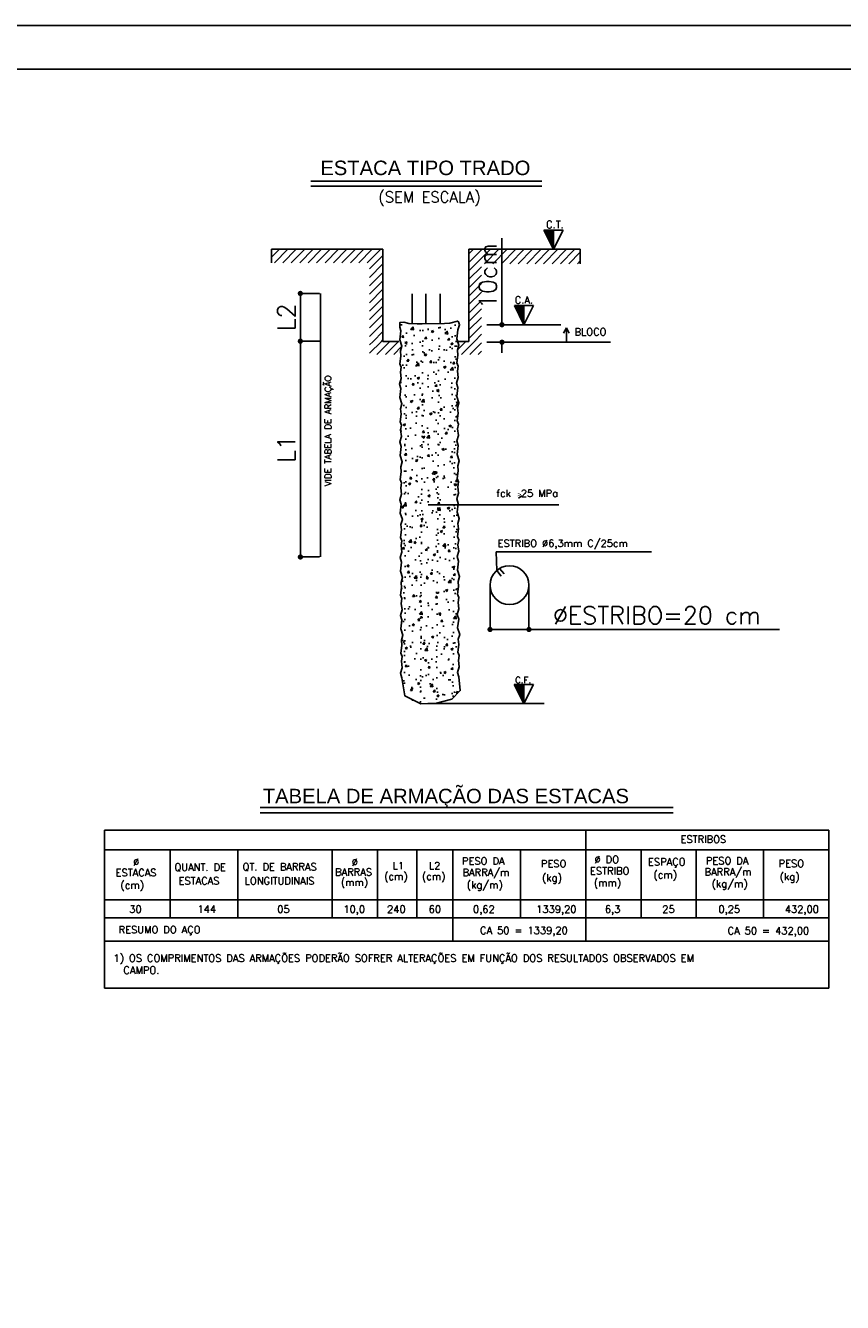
# Model space of a CAD drawing. Header units: millimetres. Extents: x 10870 to 13564, y 7013 to 8529.
# Tile 4 of 8: x 11636 to 12103, y 7799 to 8529. Entities that reach past the tile are written whole.
import ezdxf
from ezdxf.enums import TextEntityAlignment as Align

# ---------------------------------------------------------------- set-up
doc = ezdxf.new("R2010")
doc.units = ezdxf.units.MM
doc.linetypes.add('ACAD_ISO05W100', pattern=[33, 24, -3, 0, -3, 0, -3])
doc.linetypes.add('HIDDEN', pattern=[0.375, 0.25, -0.125])
for name, color, linetype in [('1', 1, 'Continuous'), ('6', 6, 'Continuous'), ('CT01', 1, 'Continuous'), ('CT02', 2, 'Continuous'), ('CT05', 5, 'Continuous'), ('CT06', 6, 'Continuous'), ('PENA1', 1, 'Continuous'), ('PENA2', 2, 'Continuous'), ('PENA8', 8, 'Continuous'), ('R120', 4, 'Continuous'), ('R175', 6, 'Continuous'), ('SV-COTAS', 1, 'Continuous'), ('TXT03', 3, 'Continuous')]:
    doc.layers.add(name, color=color, linetype=linetype)
doc.styles.add('RG80E50', font='romans.shx', dxfattribs={"height": 10})
doc.styles.add('ROMANS', font='ROMANS.shx', dxfattribs={"height": 11})
doc.styles.get("Standard").update_dxf_attribs({"font": 'arial.ttf'})
doc.dimstyles.new('Cotas1_50', dxfattribs={"dimtxt": 0.18, "dimasz": 3, "dimexe": 0.18, "dimexo": 0.65, "dimgap": 3, "dimtad": 1, "dimdec": 0, "dimzin": 0, "dimdsep": 46, "dimtxsty": 'RG80E50', "dimblk": 'DOT', "dimcen": 0.09, "dimclrd": 1, "dimclre": 1, "dimclrt": 3, "dimadec": 0, "dimazin": 0, "dimtfac": 1, "dimtdec": 0, "dimtofl": 0, "dimtmove": 0, "dimatfit": 3, "dimldrblk": 'DOT', "dimfxl": 1, "dimtolj": 1, "dimtzin": 0, "dimarcsym": 0})
pattern_1 = [(45, (-35034.4784, 80775.58), (-2.41139072, 2.41139072), [])]

# ---------------------------------------------------------------- blocks, each defined once
blk = doc.blocks.new('_Dot')
at = {"color": 0, "linetype": 'ByBlock', "lineweight": -2}
blk.add_line((-0.5, 0), (-1, 0), dxfattribs=at)
at = {"color": 0, "linetype": 'ByBlock', "const_width": 0.5}
blk.add_lwpolyline([(-0.25, 0, 1), (0.25, 0, 1)], format="xyb", close=True, dxfattribs=at)
blk = doc.blocks.new('*D40')
at = {"layer": 'Defpoints', "color": 0, "ltscale": 50, "transparency": 16777216}
for p in [(11901.22, 8208.87), (11923.44, 8208.87), (11923.44, 8183.53)]:
    blk.add_point(p, dxfattribs=at)
at = {"layer": 'SV-COTAS', "color": 1, "lineweight": -2, "ltscale": 50, "transparency": 16777216}
for p, q in [((11901.22, 8208.22), (11901.22, 8183.35)), ((11923.44, 8208.22), (11923.44, 8183.35)), ((11904.22, 8183.53), (11920.44, 8183.53)), ((11923.44, 8183.53), (12066.63, 8183.53))]:
    blk.add_line(p, q, dxfattribs=at)
at = {"layer": 'SV-COTAS', "color": 1, "lineweight": -2, "ltscale": 50, "transparency": 16777216, "xscale": 3, "yscale": 3, "zscale": 3, "rotation": 180}
blk.add_blockref('_Dot', (11901.22, 8183.53), dxfattribs=at)
at = {"layer": 'SV-COTAS', "color": 1, "lineweight": -2, "ltscale": 50, "transparency": 16777216, "xscale": 3, "yscale": 3, "zscale": 3}
blk.add_blockref('_Dot', (11923.44, 8183.53), dxfattribs=at)
at = {"layer": 'SV-COTAS', "color": 3, "lineweight": -3, "ltscale": 50, "transparency": 16777216, "insert": (11996.53, 8191.58), "char_height": 10, "attachment_point": 5, "style": 'RG80E50'}
blk.add_mtext('\\A1;%%CESTRIBO=20 cm', dxfattribs=at)
blk = doc.blocks.new('*D37')
at = {"layer": 'Defpoints', "color": 0, "ltscale": 50, "transparency": 16777216}
for p in [(11792.88, 8375.51), (11804.37, 8375.51), (11804.37, 8348.23)]:
    blk.add_point(p, dxfattribs=at)
at = {"layer": 'SV-COTAS', "color": 1, "lineweight": -2, "ltscale": 50, "transparency": 16777216}
for p, q in [((11803.72, 8375.51), (11792.7, 8375.51)), ((11792.88, 8351.23), (11792.88, 8372.51)), ((11803.72, 8348.23), (11792.7, 8348.23))]:
    blk.add_line(p, q, dxfattribs=at)
at = {"layer": 'SV-COTAS', "color": 1, "lineweight": -2, "ltscale": 50, "transparency": 16777216, "xscale": 3, "yscale": 3, "zscale": 3}
for p, rotation in [((11792.88, 8375.51), 90), ((11792.88, 8348.23), 270)]:
    blk.add_blockref('_Dot', p, dxfattribs=dict(at, rotation=rotation))
at = {"layer": 'SV-COTAS', "color": 3, "lineweight": -3, "ltscale": 50, "transparency": 16777216, "insert": (11784.84, 8361.87), "char_height": 10, "attachment_point": 5, "rotation": 90, "style": 'RG80E50'}
blk.add_mtext('\\A1;L2', dxfattribs=at)
blk = doc.blocks.new('*D38')
at = {"layer": 'Defpoints', "color": 0, "ltscale": 50, "transparency": 16777216}
for p in [(11792.88, 8348.23), (11804.37, 8348.23), (11804.37, 8224.95)]:
    blk.add_point(p, dxfattribs=at)
at = {"layer": 'SV-COTAS', "color": 1, "lineweight": -2, "ltscale": 50, "transparency": 16777216}
for p, q in [((11803.72, 8348.23), (11792.7, 8348.23)), ((11792.88, 8227.95), (11792.88, 8345.23)), ((11803.72, 8224.95), (11792.7, 8224.95))]:
    blk.add_line(p, q, dxfattribs=at)
at = {"layer": 'SV-COTAS', "color": 1, "lineweight": -2, "ltscale": 50, "transparency": 16777216, "xscale": 3, "yscale": 3, "zscale": 3}
for p, rotation in [((11792.88, 8348.23), 90), ((11792.88, 8224.95), 270)]:
    blk.add_blockref('_Dot', p, dxfattribs=dict(at, rotation=rotation))
at = {"layer": 'SV-COTAS', "color": 3, "lineweight": -3, "ltscale": 50, "transparency": 16777216, "insert": (11784.84, 8286.59), "char_height": 10, "attachment_point": 5, "rotation": 90, "style": 'RG80E50'}
blk.add_mtext('\\A1;L1', dxfattribs=at)
blk = doc.blocks.new('MAIORIGUALN')
at = {"layer": 'TXT03'}
blk.add_line((-0.109, -0.07), (0, 0), dxfattribs=at)
at = {"layer": 'TXT03', "insert": (-0.142, 0.118), "char_height": 0.15, "width": 3.18, "attachment_point": 1}
blk.add_mtext('>', dxfattribs=at)
blk = doc.blocks.new('*D39')
at = {"layer": 'Defpoints', "color": 0, "ltscale": 50, "transparency": 16777216}
for p in [(11899.43, 8357.65), (11908.02, 8357.65), (11899.43, 8347.65)]:
    blk.add_point(p, dxfattribs=at)
at = {"layer": 'SV-COTAS', "color": 1, "lineweight": -2, "ltscale": 50, "transparency": 16777216}
for p, q in [((11908.02, 8360.65), (11908.02, 8407.18)), ((11900.08, 8357.65), (11908.2, 8357.65)), ((11900.08, 8347.65), (11908.2, 8347.65)), ((11908.02, 8344.65), (11908.02, 8341.65))]:
    blk.add_line(p, q, dxfattribs=at)
at = {"layer": 'SV-COTAS', "color": 1, "lineweight": -2, "ltscale": 50, "transparency": 16777216, "xscale": 3, "yscale": 3, "zscale": 3}
for p, rotation in [((11908.02, 8357.65), 270), ((11908.02, 8347.65), 90)]:
    blk.add_blockref('_Dot', p, dxfattribs=dict(at, rotation=rotation))
at = {"layer": 'SV-COTAS', "color": 3, "lineweight": -3, "ltscale": 50, "transparency": 16777216, "insert": (11899.97, 8385.41), "char_height": 10, "attachment_point": 5, "rotation": 90, "style": 'RG80E50'}
blk.add_mtext('\\A1;10cm', dxfattribs=at)

msp = doc.modelspace()

# ---------------------------------------------------------------- hatches: boundary and pattern name
at = {"layer": 'CT01', "lineweight": -3, "ltscale": 50}
h = msp.add_hatch(dxfattribs=at)
h.set_pattern_fill('ANSI31', color=256, scale=27.281772, style=0)
h.set_pattern_definition(pattern_1)
h.paths.add_polyline_path([(11952.79, 8400.72), (11896.3, 8400.72), (11896.3, 8392.5), (11952.79, 8392.5)])
h.paths.add_polyline_path([(11896.3, 8400.72), (11889.17, 8400.72), (11889.17, 8392.5), (11896.3, 8392.5)])
h.paths.add_polyline_path([(11896.3, 8392.5), (11889.17, 8392.5), (11889.17, 8348.12), (11896.3, 8348.12)])
h.paths.add_polyline_path([(11840.06, 8393.05), (11832.39, 8393.05), (11832.39, 8348.12), (11840.06, 8348.12)])
h.paths.add_polyline_path([(11840.06, 8400.72), (11832.39, 8400.72), (11832.39, 8393.05), (11840.06, 8393.05)])
h.paths.add_polyline_path([(11832.39, 8400.72), (11776.45, 8400.72), (11776.45, 8393.05), (11832.39, 8393.05)])
h = msp.add_hatch(dxfattribs=at)
h.set_pattern_fill('AR-CONC', color=256, scale=1.818785, angle=1.75216, style=0)
h.set_pattern_definition([(51.752156, (-37226.118, 79307.698), (13.0742169, -0.7419142), [1.3640886, -15.0049744]), (356.752156, (-37226.118, 79307.698), (-2.9407128, 13.597198), [1.0912709, -12.0039795]), (102.203556, (-37225.028, 79307.637), (10.133514, 12.8552757), [1.1592969, -12.752266]), (47.936356, (-37226.229, 79311.334), (19.4937895, -2.4155194), [2.046133, -22.5074617]), (98.387756, (-37224.604, 79311.133), (16.449834, 18.228603), [1.7389454, -19.128396]), (352.936356, (-37226.229, 79311.334), (16.44982, 18.2286157), [1.6369063, -18.0059693]), (22.752156, (-37224.383, 79310.481), (11.0752806, -6.9873989), [1.3640886, -15.0049744]), (327.752156, (-37224.383, 79310.481), (4.020047, 13.3180631), [1.0912709, -12.0039795]), (73.203556, (-37223.46, 79309.899), (15.0953324, 6.3306524), [1.1592969, -12.752266]), (39.2521563, (-37226.1176, 79307.6984), (0.03593126, 6.05855412), [0, -11.8584768, 0, -12.185858, 0, -12.0494492]), (9.252156, (-37226.1176, 79307.6984), (4.5630937, 7.3164428), [0, -6.94775786, 0, -11.58565905, 0, -4.59243157]), (329.2521563, (-37230.1716, 79307.5744), (9.71708473, -0.11316663), [0, -4.54696195, 0, -14.1865213, 0, -18.8244225]), (319.252156, (-37231.9895, 79307.519), (10.54627215, 2.1441609), [0, -5.9110505, 0, -9.4213052, 0, -13.3680681])])
h.paths.add_polyline_path([(11883.04, 8255.25), (11850.45, 8254.25), (11849.97, 8249.96), (11851.13, 8246.33), (11850.35, 8243.5), (11850.61, 8240.54), (11850.05, 8236.15), (11850.8, 8234.25), (11850.37, 8231.44), (11850.83, 8227.79), (11849.87, 8224.61), (11850.65, 8222.01), (11850.08, 8216.92), (11851.24, 8213.28), (11850.45, 8210.46), (11850.72, 8207.49), (11850.15, 8203.11), (11850.91, 8201.21), (11850.47, 8198.4), (11850.94, 8194.74), (11849.98, 8191.56), (11850.76, 8188.97), (11850.19, 8183.87), (11851.35, 8180.23), (11850.56, 8177.41), (11850.83, 8174.45), (11850.26, 8170.06), (11851.02, 8168.16), (11850.58, 8165.35), (11851.04, 8161.69), (11850.09, 8158.52), (11850.87, 8155.92), (11852.56, 8145.63), (11858.99, 8138.26), (11867.25, 8138.52), (11876.82, 8140.87), (11884.16, 8148.66), (11883.4, 8156.46), (11882.62, 8159.06), (11883.58, 8162.23), (11883.12, 8165.89), (11883.55, 8168.7), (11882.8, 8170.6), (11883.36, 8174.99), (11883.1, 8177.95), (11883.88, 8180.77), (11882.72, 8184.41), (11883.3, 8189.51), (11882.52, 8192.1), (11883.47, 8195.28), (11883.01, 8198.94), (11883.45, 8201.75), (11882.69, 8203.65), (11883.25, 8208.04), (11882.99, 8211), (11883.78, 8213.82), (11882.62, 8217.46), (11883.19, 8222.55), (11882.41, 8225.15), (11883.36, 8228.33), (11882.9, 8231.98), (11883.34, 8234.79), (11882.58, 8236.69), (11883.15, 8241.08), (11882.88, 8244.05), (11883.67, 8246.87), (11882.51, 8250.5)])
h.paths.add_polyline_path([(11883.08, 8255.6), (11882.3, 8258.2), (11883.25, 8261.37), (11882.79, 8265.03), (11883.23, 8267.84), (11882.47, 8269.74), (11883.04, 8274.13), (11882.77, 8277.09), (11883.56, 8279.91), (11882.4, 8283.55), (11882.97, 8288.65), (11882.19, 8291.24), (11883.14, 8294.42), (11882.68, 8298.08), (11883.12, 8300.89), (11882.36, 8302.79), (11882.93, 8307.17), (11882.66, 8310.14), (11883.45, 8312.96), (11882.29, 8316.6), (11882.86, 8321.69), (11882.08, 8324.29), (11883.04, 8327.47), (11882.57, 8331.12), (11883.01, 8333.93), (11882.25, 8335.83), (11882.82, 8340.22), (11882.56, 8343.18), (11883.34, 8346.01), (11882.18, 8349.64), (11882.75, 8354.74), (11883.79, 8357.51), (11883.22, 8359.38), (11882.55, 8359.75), (11878.17, 8358.55), (11875.21, 8358.32), (11862.45, 8358.17), (11859.68, 8358.16), (11854.76, 8358.41), (11851.95, 8359.04), (11849.62, 8358.86), (11849.61, 8356.3), (11850.22, 8354.2), (11849.65, 8349.1), (11850.81, 8345.47), (11850.02, 8342.64), (11850.29, 8339.68), (11849.72, 8335.29), (11850.48, 8333.39), (11850.04, 8330.58), (11850.5, 8326.93), (11849.55, 8323.75), (11850.33, 8321.15), (11849.76, 8316.05), (11850.92, 8312.42), (11850.13, 8309.6), (11850.4, 8306.63), (11849.83, 8302.25), (11850.59, 8300.35), (11850.15, 8297.54), (11850.61, 8293.88), (11849.66, 8290.7), (11850.44, 8288.1), (11849.87, 8283.01), (11851.03, 8279.37), (11850.24, 8276.55), (11850.5, 8273.59), (11849.94, 8269.2), (11850.7, 8267.3), (11850.26, 8264.49), (11850.72, 8260.83), (11849.77, 8257.66), (11850.55, 8255.06), (11850.45, 8254.25), (11883.04, 8255.25)])
h = msp.add_hatch(dxfattribs=at)
h.set_pattern_fill('ANSI31', color=256, scale=27.281772, style=0)
h.set_pattern_definition(pattern_1)
h.paths.add_polyline_path([(11896.3, 8348.12), (11882.67, 8348.12), (11883.34, 8346.01), (11882.56, 8343.18), (11882.78, 8340.72), (11896.3, 8340.72)])
h.paths.add_polyline_path([(11850.81, 8345.47), (11849.96, 8348.12), (11832.39, 8348.12), (11832.39, 8340.72), (11850.19, 8340.72), (11850.02, 8342.64)])

# ---------------------------------------------------------------- linework, layer by layer
at = {"layer": '1', "linetype": 'Continuous', "ltscale": 50}
msp.add_line((11798.95, 8436.77), (11930.84, 8436.77), dxfattribs=at)
at = {"layer": '6', "ltscale": 50}
for p, q in [((11798.95, 8439.67), (11930.84, 8439.67)), ((11769.88, 8081.76), (12005.82, 8081.76))]:
    msp.add_line(p, q, dxfattribs=at)
at = {"layer": 'CT01', "lineweight": -3, "ltscale": 50}
for p, q in [((11932.12, 8411.47), (11932.28, 8411.63)), ((11932.33, 8411.04), (11932.92, 8411.63)), ((11932.54, 8410.61), (11933.56, 8411.63)), ((11932.76, 8410.18), (11934.21, 8411.63)), ((11932.97, 8409.75), (11934.85, 8411.63)), ((11933.19, 8409.32), (11935.49, 8411.63)), ((11933.4, 8408.89), (11936.14, 8411.63)), ((11933.62, 8408.47), (11936.78, 8411.63)), ((11933.83, 8408.04), (11937.42, 8411.63)), ((11934.05, 8407.61), (11937.49, 8411.05)), ((11934.26, 8407.18), (11937.49, 8410.41)), ((11934.47, 8406.75), (11937.49, 8409.77)), ((11934.69, 8406.32), (11937.49, 8409.13)), ((11934.9, 8405.89), (11937.49, 8408.48)), ((11935.12, 8405.46), (11937.49, 8407.84)), ((11935.33, 8405.04), (11937.49, 8407.2)), ((11935.55, 8404.61), (11937.49, 8406.55)), ((11935.76, 8404.18), (11937.49, 8405.91)), ((11935.97, 8403.75), (11937.49, 8405.27)), ((11936.19, 8403.32), (11937.49, 8404.62)), ((11936.4, 8402.89), (11937.49, 8403.98)), ((11936.62, 8402.46), (11937.49, 8403.34)), ((11936.83, 8402.04), (11937.49, 8402.69)), ((11937.05, 8401.61), (11937.49, 8402.05)), ((11937.26, 8401.18), (11937.49, 8401.41)), ((11937.47, 8400.75), (11937.49, 8400.77)), ((11915.25, 8368.29), (11915.53, 8368.56)), ((11915.47, 8367.86), (11916.17, 8368.56)), ((11915.68, 8367.43), (11916.81, 8368.56)), ((11915.9, 8367), (11917.46, 8368.56)), ((11916.11, 8366.57), (11918.1, 8368.56)), ((11916.33, 8366.14), (11918.74, 8368.56)), ((11916.54, 8365.71), (11919.39, 8368.56)), ((11916.76, 8365.28), (11920.03, 8368.56)), ((11916.97, 8364.86), (11920.57, 8368.46)), ((11917.18, 8364.43), (11920.57, 8367.82)), ((11917.4, 8364), (11920.57, 8367.18)), ((11917.61, 8363.57), (11920.57, 8366.53)), ((11917.83, 8363.14), (11920.57, 8365.89)), ((11918.04, 8362.71), (11920.57, 8365.25)), ((11918.26, 8362.28), (11920.57, 8364.6)), ((11918.47, 8361.86), (11920.57, 8363.96)), ((11918.68, 8361.43), (11920.57, 8363.32)), ((11918.9, 8361), (11920.57, 8362.67)), ((11919.11, 8360.57), (11920.57, 8362.03)), ((11919.33, 8360.14), (11920.57, 8361.39)), ((11919.54, 8359.71), (11920.57, 8360.74)), ((11919.76, 8359.28), (11920.57, 8360.1)), ((11919.97, 8358.85), (11920.57, 8359.46)), ((11920.18, 8358.43), (11920.57, 8358.82)), ((11920.4, 8358), (11920.57, 8358.17)), ((11944.86, 8355.85), (11943.22, 8352.9)), ((11944.86, 8355.85), (11946.49, 8352.9)), ((11944.86, 8347.65), (11944.86, 8355.85)), ((11940.5, 8254.78), (11865.92, 8254.78)), ((11904.75, 8227.87), (11944.14, 8227.87)), ((11904.75, 8227.87), (11905.05, 8217.25)), ((11943.11, 8227.87), (11993.46, 8227.89)), ((11915.09, 8152.04), (11915.14, 8152.08)), ((11915.31, 8151.61), (11915.78, 8152.08)), ((11915.52, 8151.18), (11916.43, 8152.08)), ((11915.74, 8150.75), (11917.07, 8152.08)), ((11915.95, 8150.32), (11917.71, 8152.08)), ((11916.17, 8149.89), (11918.36, 8152.08)), ((11916.38, 8149.47), (11919, 8152.08)), ((11916.59, 8149.04), (11919.64, 8152.08)), ((11916.81, 8148.61), (11920.28, 8152.08)), ((11917.02, 8148.18), (11920.53, 8151.68)), ((11917.24, 8147.75), (11920.53, 8151.04)), ((11917.45, 8147.32), (11920.53, 8150.4)), ((11917.67, 8146.89), (11920.53, 8149.75)), ((11917.88, 8146.46), (11920.53, 8149.11)), ((11918.1, 8146.04), (11920.53, 8148.47)), ((11918.31, 8145.61), (11920.53, 8147.83)), ((11918.52, 8145.18), (11920.53, 8147.18)), ((11918.74, 8144.75), (11920.53, 8146.54)), ((11918.95, 8144.32), (11920.53, 8145.9)), ((11919.17, 8143.89), (11920.53, 8145.25)), ((11919.38, 8143.46), (11920.53, 8144.61)), ((11919.6, 8143.03), (11920.53, 8143.97)), ((11919.81, 8142.61), (11920.53, 8143.32)), ((11920.02, 8142.18), (11920.53, 8142.68)), ((11920.24, 8141.75), (11920.53, 8142.04)), ((11920.45, 8141.32), (11920.53, 8141.39))]:
    msp.add_line(p, q, dxfattribs=at)
at = {"layer": 'CT02', "lineweight": -3, "ltscale": 50}
for p, q in [((11942.95, 8411.63), (11932.03, 8411.63)), ((11932.03, 8411.63), (11937.49, 8400.72)), ((11937.49, 8400.72), (11942.95, 8411.63)), ((11937.49, 8400.72), (11937.49, 8411.63)), ((11915.12, 8368.56), (11920.57, 8357.65)), ((11926.03, 8368.56), (11915.12, 8368.56)), ((11920.57, 8357.65), (11920.57, 8368.56)), ((11920.57, 8357.65), (11926.03, 8368.56)), ((11915.07, 8152.08), (11920.53, 8141.17)), ((11925.98, 8152.08), (11915.07, 8152.08)), ((11920.53, 8141.17), (11925.98, 8152.08)), ((11920.53, 8141.17), (11920.53, 8152.08))]:
    msp.add_line(p, q, dxfattribs=at)
at = {"layer": 'CT02', "lineweight": -3}
for p, q in [((11899.43, 8357.65), (11941.72, 8357.65)), ((11865.76, 8141.17), (11932.21, 8141.17))]:
    msp.add_line(p, q, dxfattribs=at)
at = {"layer": 'CT02', "linetype": 'HIDDEN', "lineweight": -3}
msp.add_line((11899.43, 8347.65), (11970.08, 8347.65), dxfattribs=at)
at = {"layer": 'CT02', "ltscale": 50}
for p, q in [((11680.96, 8068.82), (12094.74, 8068.82)), ((11680.96, 8068.82), (11680.96, 8018.79)), ((11955.98, 8068.82), (11955.98, 8018.79)), ((12094.74, 8068.82), (12094.74, 7978.72)), ((11680.96, 8057.69), (12094.74, 8057.69)), ((11718.51, 8057.69), (11718.51, 8018.79)), ((11757.21, 8057.69), (11757.21, 8018.79)), ((11811.12, 8057.69), (11811.12, 8018.79)), ((11811.12, 8057.69), (11811.12, 8018.79)), ((11836.93, 8057.69), (11836.93, 8018.79)), ((11859.46, 8057.69), (11859.46, 8018.79)), ((11879.92, 8057.69), (11879.92, 8018.79)), ((11918.59, 8057.69), (11918.59, 8018.79)), ((11987.48, 8057.69), (11987.48, 8018.79)), ((12019.05, 8057.69), (12019.05, 8018.79)), ((12057.37, 8057.69), (12057.37, 8018.79)), ((11680.96, 8029.12), (12094.74, 8029.12)), ((11680.96, 8018.79), (11680.96, 7978.72)), ((11680.96, 8018.79), (12094.74, 8018.79)), ((11680.96, 8018.79), (12094.74, 8018.79)), ((11879.92, 8018.79), (11879.92, 8005.56)), ((11955.98, 8018.79), (11955.98, 8005.56)), ((11680.96, 8005.56), (12094.74, 8005.56)), ((11680.96, 7978.72), (12094.74, 7978.72))]:
    msp.add_line(p, q, dxfattribs=at)
at = {"layer": 'CT05', "lineweight": -3, "ltscale": 50}
for p, q in [((11776.45, 8400.72), (11840.06, 8400.72)), ((11840.06, 8400.72), (11840.06, 8348.12)), ((11889.17, 8400.72), (11952.79, 8400.72)), ((11889.17, 8348.12), (11889.17, 8400.72)), ((11804.37, 8375.51), (11804.37, 8224.95)), ((11856.76, 8375.29), (11856.76, 8358.55)), ((11864.62, 8375.29), (11864.62, 8358.23)), ((11872.66, 8375.29), (11872.66, 8358.08)), ((11840.06, 8348.12), (11849.13, 8348.12)), ((11881.54, 8348.12), (11889.17, 8348.12))]:
    msp.add_line(p, q, dxfattribs=at)
for points in [[(11850.22, 8354.2), (11849.61, 8356.3), (11849.62, 8358.86), (11851.95, 8359.04), (11854.76, 8358.41), (11859.68, 8358.16), (11862.45, 8358.17), (11875.21, 8358.32), (11878.17, 8358.55), (11882.55, 8359.75), (11883.22, 8359.38), (11883.79, 8357.51), (11882.75, 8354.74)], [(11850.22, 8354.2), (11850.22, 8354.2), (11849.65, 8349.1), (11850.81, 8345.47), (11850.81, 8345.47), (11850.02, 8342.64), (11850.29, 8339.68), (11849.72, 8335.29), (11850.48, 8333.39), (11850.04, 8330.58), (11850.5, 8326.93), (11849.55, 8323.75), (11850.33, 8321.15)], [(11882.75, 8354.74), (11882.75, 8354.74), (11882.18, 8349.64), (11883.34, 8346.01), (11883.34, 8346.01), (11882.56, 8343.18), (11882.82, 8340.22), (11882.25, 8335.83), (11883.01, 8333.93), (11882.57, 8331.12), (11883.04, 8327.47), (11882.08, 8324.29), (11882.86, 8321.69)], [(11850.33, 8321.15), (11850.33, 8321.15), (11849.76, 8316.05), (11850.92, 8312.42), (11850.92, 8312.42), (11850.13, 8309.6), (11850.4, 8306.63), (11849.83, 8302.25), (11850.59, 8300.35), (11850.15, 8297.54), (11850.61, 8293.88), (11849.66, 8290.7), (11850.44, 8288.1)], [(11882.86, 8321.69), (11882.86, 8321.69), (11882.29, 8316.6), (11883.45, 8312.96), (11883.45, 8312.96), (11882.66, 8310.14), (11882.93, 8307.17), (11882.36, 8302.79), (11883.12, 8300.89), (11882.68, 8298.08), (11883.14, 8294.42), (11882.19, 8291.24), (11882.97, 8288.65)], [(11850.44, 8288.1), (11850.44, 8288.1), (11849.87, 8283.01), (11851.03, 8279.37), (11851.03, 8279.37), (11850.24, 8276.55), (11850.5, 8273.59), (11849.94, 8269.2), (11850.7, 8267.3), (11850.26, 8264.49), (11850.72, 8260.83), (11849.77, 8257.66), (11850.55, 8255.06)], [(11882.97, 8288.65), (11882.97, 8288.65), (11882.4, 8283.55), (11883.56, 8279.91), (11883.56, 8279.91), (11882.77, 8277.09), (11883.04, 8274.13), (11882.47, 8269.74), (11883.23, 8267.84), (11882.79, 8265.03), (11883.25, 8261.37), (11882.3, 8258.2), (11883.08, 8255.6)], [(11850.55, 8255.06), (11850.55, 8255.06), (11849.97, 8249.96), (11851.13, 8246.33), (11851.13, 8246.33), (11850.35, 8243.5), (11850.61, 8240.54), (11850.05, 8236.15), (11850.8, 8234.25), (11850.37, 8231.44), (11850.83, 8227.79), (11849.87, 8224.61), (11850.65, 8222.01)], [(11883.08, 8255.6), (11883.08, 8255.6), (11882.51, 8250.5), (11883.67, 8246.87), (11883.67, 8246.87), (11882.88, 8244.05), (11883.15, 8241.08), (11882.58, 8236.69), (11883.34, 8234.79), (11882.9, 8231.98), (11883.36, 8228.33), (11882.41, 8225.15), (11883.19, 8222.55)], [(11850.65, 8222.01), (11850.65, 8222.01), (11850.08, 8216.92), (11851.24, 8213.28), (11851.24, 8213.28), (11850.45, 8210.46), (11850.72, 8207.49), (11850.15, 8203.11), (11850.91, 8201.21), (11850.47, 8198.4), (11850.94, 8194.74), (11849.98, 8191.56), (11850.76, 8188.97)], [(11883.19, 8222.55), (11883.19, 8222.55), (11882.62, 8217.46), (11883.78, 8213.82), (11883.78, 8213.82), (11882.99, 8211), (11883.25, 8208.04), (11882.69, 8203.65), (11883.45, 8201.75), (11883.01, 8198.94), (11883.47, 8195.28), (11882.52, 8192.1), (11883.3, 8189.51)], [(11850.76, 8188.97), (11850.76, 8188.97), (11850.19, 8183.87), (11851.35, 8180.23), (11851.35, 8180.23), (11850.56, 8177.41), (11850.83, 8174.45), (11850.26, 8170.06), (11851.02, 8168.16), (11850.58, 8165.35), (11851.04, 8161.69), (11850.09, 8158.52), (11850.87, 8155.92)], [(11883.3, 8189.51), (11883.3, 8189.51), (11882.72, 8184.41), (11883.88, 8180.77), (11883.88, 8180.77), (11883.1, 8177.95), (11883.36, 8174.99), (11882.8, 8170.6), (11883.55, 8168.7), (11883.12, 8165.89), (11883.58, 8162.23), (11882.62, 8159.06), (11883.4, 8156.46)], [(11850.87, 8155.92), (11852.56, 8145.63), (11852.56, 8145.63), (11861.63, 8141.04), (11869.89, 8141.3), (11879.46, 8143.65), (11884.16, 8148.66), (11883.4, 8156.46)], [(11850.87, 8155.92), (11850.87, 8155.92), (11850.87, 8155.92)]]:
    msp.add_lwpolyline(points, dxfattribs=at)
at = {"layer": 'CT06', "lineweight": -3, "ltscale": 50}
for p, q in [((11776.45, 8393.05), (11776.45, 8400.72)), ((11952.79, 8392.5), (11952.79, 8400.72))]:
    msp.add_line(p, q, dxfattribs=at)
at = {"layer": 'CT06', "color": 6, "linetype": 'Continuous', "lineweight": -3, "ltscale": 50}
for p, q in [((11907.64, 8214.06), (11905.05, 8217.25)), ((11909.23, 8215.3), (11906.64, 8218.4))]:
    msp.add_line(p, q, dxfattribs=at)
msp.add_circle((11912.33, 8208.87), 11.11, dxfattribs=at)
at = {"layer": 'PENA1', "linetype": 'Continuous', "ltscale": 50}
msp.add_line((11769.88, 8078.87), (12005.82, 8078.87), dxfattribs=at)
at = {"layer": 'PENA2', "linetype": 'Continuous'}
msp.add_lwpolyline([(12972.41, 8528.56), (10869.91, 8528.56), (10869.91, 7043.56), (12972.41, 7043.56)], close=True, dxfattribs=at)
at = {"layer": 'PENA8', "linetype": 'Continuous'}
msp.add_lwpolyline([(12947.41, 8503.56), (10919.91, 8503.56), (10919.91, 7068.56), (12947.41, 7068.56), (12947.41, 8503.56)], dxfattribs=at)

# ---------------------------------------------------------------- block references
at = {"layer": 'TXT03', "lineweight": -3, "ltscale": 50, "xscale": 18.18784780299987, "yscale": 18.18784780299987, "zscale": 18.18784780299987}
msp.add_blockref('MAIORIGUALN', (11919.37, 8259.86), dxfattribs=at)

# ---------------------------------------------------------------- texts
at = {"layer": 'R120', "ltscale": 50, "style": 'ROMANS'}
msp.add_text('(SEM ESCALA)', height=6.2004, dxfattribs=at).set_placement((11866.6, 8427.47), align=Align.CENTER)
at = {"layer": 'R175', "ltscale": 50}
msp.add_text('ESTACA TIPO TRADO', height=8.2672, dxfattribs=at).set_placement((11864.26, 8443.11), align=Align.CENTER)
msp.add_text('TABELA DE ARMAÇÃO DAS ESTACAS', height=8.2672, dxfattribs=at).set_placement((11771.39, 8084.27))
at = {"layer": 'TXT03', "lineweight": -3, "ltscale": 50, "style": 'RG80E50'}
for s, height, p in [('C.T.', 4.134, (11933.23, 8412.86)), ('C.A.', 4.134, (11915.33, 8369.67)), ('BLOCO', 4.134, (11949.48, 8351.5)), ('fck  25 MPa', 4.1336, (11904.83, 8259.27)), ('ESTRIBO %%C6,3mm C/25cm ', 4.1336, (11905.53, 8230.7)), ('C.F.', 3.638, (11915.53, 8152.86))]:
    msp.add_text(s, height=height, dxfattribs=at).set_placement(p)
msp.add_text('VIDE TABELA DE ARMAÇÃO', height=3.6376, rotation=90, dxfattribs=at).set_placement((11810.46, 8265.49))
at = {"layer": 'TXT03', "ltscale": 50, "style": 'RG80E50'}
for s, height, p in [('ESTRIBOS', 4.134, (12010.04, 8061.64)), ('PESO DA', 4.134, (11885.22, 8049.22)), ('%%C DO', 4.134, (11960.88, 8050.06)), ('PESO DA', 4.134, (12024.51, 8049.36)), ('ESTACAS', 4.134, (11687.34, 8042.59)), ('%%C', 4.134, (11697.39, 8048.66)), ('QUANT. DE', 4.134, (11720.95, 8045.69)), ('QT. DE BARRAS', 4.1336, (11759.87, 8045.89)), ('BARRAS', 4.134, (11812.71, 8042.9)), ('%%C ', 4.134, (11822.22, 8048.58)), ('L1', 4.134, (11845.54, 8046.55)), ('L2', 4.134, (11866.27, 8046.55)), ('BARRA/m', 4.134, (11885.48, 8042.69)), ('PESO', 4.134, (11930.29, 8047.69)), ('ESTRIBO', 4.134, (11958.32, 8043.56)), ('ESPAÇO', 4.134, (11991.47, 8048.73)), ('BARRA/m', 4.134, (12023.78, 8043.02)), ('PESO', 4.134, (12066.08, 8047.79)), (' (cm)', 4.134, (11687.26, 8035.4)), ('ESTACAS', 4.134, (11723.28, 8037.91)), ('LONGITUDINAIS', 4.1336, (11761.07, 8037.88)), ('(mm)', 4.134, (11815.99, 8037.05)), ('(cm)', 4.134, (11840.72, 8040.42)), ('(cm)', 4.134, (11862.28, 8040.42)), ('(kg/m)', 4.134, (11887.93, 8035.58)), (' (kg)', 4.134, (11928.06, 8039.6)), (' (mm)', 4.134, (11957.66, 8036.78)), (' (cm)', 4.134, (11991.72, 8041.36)), ('(kg/m)', 4.134, (12027.79, 8036.22)), (' (kg)', 4.134, (12063.85, 8040.26)), ('30', 4.134, (11695.13, 8021.66)), ('144', 4.134, (11734.12, 8021.74)), ('05', 4.134, (11779.67, 8021.66)), ('10,0', 4.134, (11817.43, 8021.66)), ('240', 4.134, (11842.39, 8021.66)), ('60', 4.134, (11866.18, 8021.66)), ('0,62', 4.134, (11891.49, 8021.66)), ('1339,20', 4.134, (11927.58, 8021.66)), ('6,3', 4.134, (11966.77, 8021.66)), ('25', 4.134, (11999.61, 8021.66)), ('0,25', 4.134, (12031.67, 8021.66)), ('432,00', 4.134, (12069.58, 8021.66)), ('RESUMO DO AÇO', 4.1336, (11689.11, 8010.01)), ('CA 50 = 1339,20', 4.1336, (11895.51, 8009.56)), ('CA 50 = 432,00', 4.1336, (12036.93, 8009.37))]:
    msp.add_text(s, height=height, dxfattribs=at).set_placement(p)
at = {"layer": 'TXT03', "linetype": 'ACAD_ISO05W100', "ltscale": 50, "insert": (11686.11, 7997.86), "char_height": 4.1336, "width": 396.5155, "attachment_point": 1, "style": 'RG80E50'}
msp.add_mtext('1) OS COMPRIMENTOS DAS ARMAÇÕES PODERÃO SOFRER ALTERAÇÕES EM FUNÇÃO DOS RESULTADOS OBSERVADOS EM \\P  CAMPO.', dxfattribs=at)

# ---------------------------------------------------------------- dimensions: what is measured, and where the dimension line sits
at = {"layer": 'SV-COTAS', "lineweight": -3, "ltscale": 50}
for base, p1, p2, text, picture, middle in [((11908.02, 8357.65), (11899.43, 8347.65), (11899.43, 8357.65), '10cm', '*D39', (11899.97, 8385.41)), ((11792.88, 8348.23), (11804.37, 8224.95), (11804.37, 8348.23), 'L1', '*D38', (11784.84, 8286.59))]:
    dim = msp.add_linear_dim(base=base, p1=p1, p2=p2, angle=90, text=text, dimstyle='Cotas1_50', dxfattribs=at)
    dim.commit()
    dim.dimension.update_dxf_attribs({"geometry": picture, "text_midpoint": middle})
dim = msp.add_linear_dim(base=(11792.88, 8375.51), p1=(11804.37, 8348.23), p2=(11804.37, 8375.51), angle=90, text='L2', dimstyle='Cotas1_50', override={"dimtmove": 1}, dxfattribs=at)
dim.commit()
dim.dimension.update_dxf_attribs({"geometry": '*D37', "text_midpoint": (11784.84, 8361.87)})
dim = msp.add_linear_dim(base=(11923.44, 8183.53), p1=(11901.22, 8208.87), p2=(11923.44, 8208.87), text='%%CESTRIBO=20 cm', dimstyle='Cotas1_50', dxfattribs=at)
dim.commit()
dim.dimension.update_dxf_attribs({"geometry": '*D40', "text_midpoint": (11996.53, 8191.58)})

doc.saveas('drawing.dxf')
